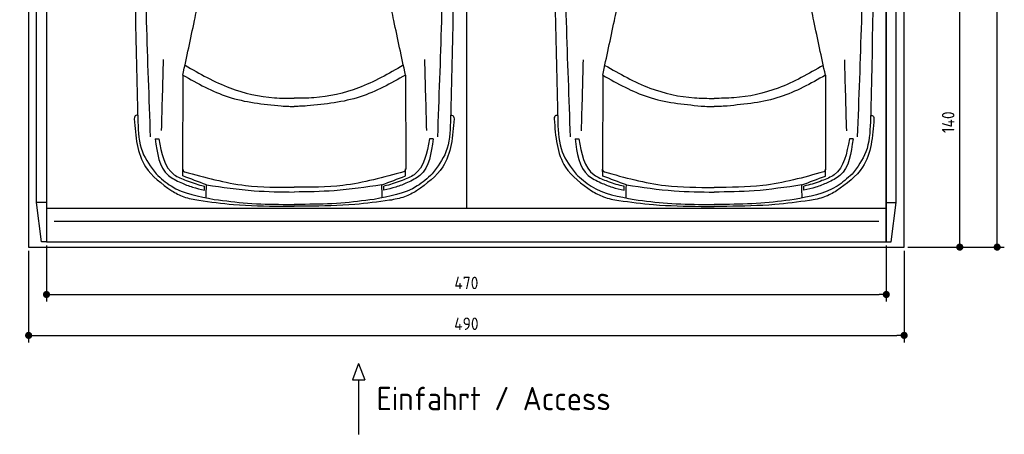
# Model space of a CAD drawing. Header units: millimetres. Extents: x -20 to 5511, y -1049 to 5673.
# Tile 1 of 3: x 0 to 5511, y -1049 to 1275. Entities that reach past the tile are written whole.
import ezdxf

# ---------------------------------------------------------------- set-up
doc = ezdxf.new("R2010")
doc.units = ezdxf.units.MM
for name, color, linetype in [('4', 3, 'Continuous'), ('5', 3, 'Continuous'), ('Car', 10, 'Continuous')]:
    doc.layers.add(name, color=color, linetype=linetype)
doc.styles.get("Standard").update_dxf_attribs({"font": 'ISOCP.SHX'})
doc.dimstyles.new('GEN-ISO', dxfattribs={"dimscale": 20, "dimtxt": 3.5, "dimasz": 2, "dimexe": 2, "dimexo": 1, "dimgap": 1.5, "dimtad": 1, "dimdec": 1, "dimdsep": 46, "dimtxsty": 'Standard', "dimblk": 'PUNKT', "dimcen": 2, "dimclrd": 256, "dimclre": 256, "dimclrt": 2, "dimadec": 0, "dimazin": 0, "dimtp": 0.1, "dimtm": 0.1, "dimtfac": 0.71, "dimtdec": 1, "dimtmove": 2, "dimatfit": 3, "dimldrblk": 'PUNKT', "dimfxl": 0, "dimtolj": 1, "dimarcsym": 0})

# ---------------------------------------------------------------- blocks, each defined once
blk = doc.blocks.new('PUNKT')
at = {"layer": '4', "color": 0, "linetype": 'ByBlock'}
blk.add_line((-0.5, 0), (-1, 0), dxfattribs=at)
at = {"layer": '4', "color": 0, "linetype": 'ByBlock', "const_width": 0.5}
blk.add_lwpolyline([(-0.25, 0, 1), (0.25, 0, 1)], format="xyb", close=True, dxfattribs=at)
blk = doc.blocks.new('*D5')
at = {"layer": '5', "lineweight": -2}
for p, q in [((5020, 5300), (5510.6, 5300)), ((5470.6, 40), (5470.6, 5260)), ((4970, 0), (5510.6, 0))]:
    blk.add_line(p, q, dxfattribs=at)
at = {"layer": 'DEFPOINTS', "color": 0}
for p in [(5000, 5300), (5470.6, 5300), (4950, 0)]:
    blk.add_point(p, dxfattribs=at)
at = {"layer": '5', "lineweight": -2, "xscale": 40, "yscale": 40, "zscale": 40}
for p, rotation in [((5470.6, 5300), 90), ((5470.6, 0), 270)]:
    blk.add_blockref('PUNKT', p, dxfattribs=dict(at, rotation=rotation))
at = {"layer": '5', "color": 2, "insert": (5405.6, 2650), "char_height": 70, "attachment_point": 5, "rotation": 90}
blk.add_mtext('\\A1;530', dxfattribs=at)
blk = doc.blocks.new('*D6')
at = {"layer": '5', "lineweight": -2}
for p, q in [((5020, 1400), (5301.5, 1400)), ((5261.5, 40), (5261.5, 1360)), ((4970, 0), (5301.5, 0))]:
    blk.add_line(p, q, dxfattribs=at)
at = {"layer": 'DEFPOINTS', "color": 0}
for p in [(5000, 1400), (5261.5, 1400), (4950, 0)]:
    blk.add_point(p, dxfattribs=at)
at = {"layer": '5', "lineweight": -2, "xscale": 40, "yscale": 40, "zscale": 40}
for p, rotation in [((5261.5, 1400), 90), ((5261.5, 0), 270)]:
    blk.add_blockref('PUNKT', p, dxfattribs=dict(at, rotation=rotation))
at = {"layer": '5', "color": 2, "insert": (5196.5, 700), "char_height": 70, "attachment_point": 5, "rotation": 90}
blk.add_mtext('\\A1;140', dxfattribs=at)
blk = doc.blocks.new('*D7')
at = {"layer": '5', "lineweight": -2}
for p, q in [((150, 10), (150, -305.5)), ((4850, 10), (4850, -305.5)), ((190, -265.5), (4810, -265.5))]:
    blk.add_line(p, q, dxfattribs=at)
at = {"layer": 'DEFPOINTS', "color": 0}
for p in [(150, 30), (4850, 30), (4850, -265.5)]:
    blk.add_point(p, dxfattribs=at)
at = {"layer": '5', "lineweight": -2, "xscale": 40, "yscale": 40, "zscale": 40, "rotation": 180}
blk.add_blockref('PUNKT', (150, -265.5), dxfattribs=at)
at = {"layer": '5', "lineweight": -2, "xscale": 40, "yscale": 40, "zscale": 40}
blk.add_blockref('PUNKT', (4850, -265.5), dxfattribs=at)
at = {"layer": '5', "color": 2, "insert": (2500, -200.5), "char_height": 70, "attachment_point": 5}
blk.add_mtext('470', dxfattribs=at)
blk = doc.blocks.new('*D8')
at = {"layer": '5', "lineweight": -2}
for p, q in [((50, -20), (50, -534.7)), ((4950, -20), (4950, -534.7)), ((90, -494.7), (4910, -494.7))]:
    blk.add_line(p, q, dxfattribs=at)
at = {"layer": 'DEFPOINTS', "color": 0}
for p in [(50, 0), (4950, 0), (4950, -494.7)]:
    blk.add_point(p, dxfattribs=at)
at = {"layer": '5', "lineweight": -2, "xscale": 40, "yscale": 40, "zscale": 40, "rotation": 180}
blk.add_blockref('PUNKT', (50, -494.7), dxfattribs=at)
at = {"layer": '5', "lineweight": -2, "xscale": 40, "yscale": 40, "zscale": 40}
blk.add_blockref('PUNKT', (4950, -494.7), dxfattribs=at)
at = {"layer": '5', "color": 2, "insert": (2500, -429.7), "char_height": 70, "attachment_point": 5}
blk.add_mtext('490', dxfattribs=at)

msp = doc.modelspace()

# ---------------------------------------------------------------- linework, layer by layer
for p, q in [((2500, 5160), (2500, 218)), ((150, 250), (95, 250)), ((122.5, 30), (95, 250)), ((4850, 250), (4905, 250)), ((4877.5, 30), (4905, 250)), ((150, 218), (4850, 218)), ((1896.83, -651.91), (1862.33, -744.61)), ((1896.83, -651.91), (1931.34, -744.61)), ((1862.33, -744.61), (1931.34, -744.61)), ((1896.83, -744.61), (1896.83, -1049.24))]:
    msp.add_line(p, q)
msp.add_lwpolyline([(50, 5300), (50, 5200), (0, 5200), (0, 1400), (50, 1400), (50, 0), (4950, 0), (4950, 1400), (5000, 1400), (5000, 5200), (4950, 5200), (4950, 5300)], close=True)
for points in [[(95, 5210), (150, 5210), (150, 30), (122.5, 30)], [(95, 250), (95, 5210)], [(150, 30), (4850, 30), (4850, 5210)], [(150, 5210), (150, 30)], [(4905, 5210), (4850, 5210), (4850, 30), (4877.5, 30)], [(4905, 250), (4905, 5210)], [(192.02, 146.19), (1350, 146.19), (2500, 146.19), (3700, 146.19), (4807.98, 146.19)]]:
    msp.add_lwpolyline(points)
at = {"layer": 'Car'}
for p, q in [((912.91, 964.36), (912.05, 440.97)), ((2159.4, 964.34), (2160.25, 440.96)), ((3263.04, 963.72), (3262.18, 440.33)), ((4509.53, 963.7), (4510.38, 440.31)), ((758.49, 607.61), (779, 607.08)), ((2313.82, 607.59), (2293.31, 607.06)), ((3108.62, 606.97), (3129.13, 606.44)), ((4663.95, 606.95), (4643.44, 606.42)), ((1033.57, 320), (1033.57, 342.46)), ((2038.73, 319.99), (2038.73, 342.44)), ((3383.7, 319.36), (3383.7, 341.82)), ((4388.86, 319.34), (4388.86, 341.8)), ((1464.42, 229.2), (1536.15, 229.2)), ((1474.04, 239.78), (1536.15, 239.34)), ((1598.26, 239.78), (1536.15, 239.34)), ((1607.87, 229.2), (1536.15, 229.2)), ((3814.55, 228.56), (3886.28, 228.56)), ((3824.17, 239.14), (3886.28, 238.69)), ((3948.39, 239.14), (3886.28, 238.69)), ((3958, 228.56), (3886.28, 228.56))]:
    msp.add_line(p, q, dxfattribs=at)
for points, knots in [([(658.29, 3388.27), (647.37, 2909.19), (630.3, 2013.64), (651.33, 1118.13), (661.11, 701.67)], [283.9698587, 283.9698587, 283.9698587, 283.9698587, 1721.3370464, 2970.9050259, 2970.9050259, 2970.9050259, 2970.9050259]), ([(732.64, 618.64), (716.78, 1049.64), (682.66, 1976.23), (697.14, 2903.19), (708.93, 3399)], [0, 0, 0, 0, 1293.6136458, 2781.0913078, 2781.0913078, 2781.0913078, 2781.0913078]), ([(2339.66, 618.62), (2355.54, 1049.62), (2389.68, 1976.21), (2375.22, 2903.16), (2363.45, 3398.98)], [0, 0, 0, 0, 1293.6136458, 2781.0913078, 2781.0913078, 2781.0913078, 2781.0913078]), ([(2414.09, 3388.24), (2425, 2909.17), (2442.04, 2013.61), (2420.99, 1118.1), (2411.2, 701.64)], [283.9698587, 283.9698587, 283.9698587, 283.9698587, 1721.3370464, 2970.9050259, 2970.9050259, 2970.9050259, 2970.9050259]), ([(3008.42, 3387.63), (2997.5, 2908.55), (2980.43, 2012.99), (3001.46, 1117.48), (3011.24, 701.02)], [283.9698587, 283.9698587, 283.9698587, 283.9698587, 1721.3370464, 2970.9050259, 2970.9050259, 2970.9050259, 2970.9050259]), ([(3082.78, 618), (3066.91, 1049), (3032.79, 1975.59), (3047.27, 2902.54), (3059.06, 3398.36)], [0, 0, 0, 0, 1293.6136458, 2781.0913078, 2781.0913078, 2781.0913078, 2781.0913078]), ([(4689.79, 617.97), (4705.67, 1048.98), (4739.81, 1975.57), (4725.36, 2902.52), (4713.58, 3398.33)], [0, 0, 0, 0, 1293.6136458, 2781.0913078, 2781.0913078, 2781.0913078, 2781.0913078]), ([(4764.22, 3387.6), (4775.13, 2908.52), (4792.17, 2012.97), (4771.12, 1117.46), (4761.33, 701)], [283.9698587, 283.9698587, 283.9698587, 283.9698587, 1721.3370464, 2970.9050259, 2970.9050259, 2970.9050259, 2970.9050259])]:
    msp.add_open_spline(points, degree=3, knots=knots, dxfattribs=at)
for points in [[(912.91, 964.36), (978.05, 1269.38), (1003.15, 1390.83)], [(2159.4, 964.34), (2094.27, 1269.37), (2069.18, 1390.82)], [(3263.04, 963.72), (3328.18, 1268.74), (3353.28, 1390.19)], [(4509.53, 963.7), (4444.4, 1268.73), (4419.31, 1390.17)], [(794, 652.81), (805.06, 1050.84)], [(2278.31, 652.79), (2267.26, 1050.82)], [(3144.13, 652.17), (3155.19, 1050.2)], [(4628.44, 652.15), (4617.39, 1050.18)], [(925.56, 1019.2), (1176.67, 892.5), (1425.77, 837.39), (1536.16, 834.45)], [(2146.75, 1019.19), (1895.65, 892.49), (1646.54, 837.39), (1536.16, 834.45)], [(3275.69, 1018.56), (3526.8, 891.86), (3775.9, 836.75), (3886.29, 833.81)], [(4496.88, 1018.54), (4245.78, 891.85), (3996.67, 836.75), (3886.29, 833.81)], [(912.91, 964.36), (1166.69, 842.37), (1463.24, 791.48)], [(2159.4, 964.34), (1905.62, 842.36), (1609.07, 791.48)], [(3263.04, 963.72), (3516.82, 841.73), (3813.37, 790.84)], [(4509.53, 963.7), (4255.75, 841.72), (3959.2, 790.84)], [(1463.24, 791.48), (1505.93, 789.22), (1536.15, 788.86)], [(1609.07, 791.48), (1566.38, 789.22), (1536.15, 788.86)], [(3813.37, 790.84), (3856.06, 788.58), (3886.29, 788.22)], [(3959.2, 790.84), (3916.51, 788.58), (3886.29, 788.22)], [(660.18, 740.05), (643.97, 732.97), (641.21, 718.95)], [(641.21, 718.95), (704.56, 449.69), (850.63, 315.57)], [(2431.1, 718.93), (2367.74, 449.66), (2221.66, 315.55)], [(2412.13, 740.03), (2428.34, 732.95), (2431.1, 718.93)], [(3010.31, 739.41), (2994.1, 732.33), (2991.34, 718.31)], [(2991.34, 718.31), (3054.69, 449.04), (3200.77, 314.92)], [(4781.23, 718.29), (4717.87, 449.02), (4571.79, 314.91)], [(4762.26, 739.39), (4778.47, 732.31), (4781.23, 718.29)], [(661.11, 701.67), (686.76, 534.48), (763.44, 409.94)], [(2411.2, 701.64), (2385.54, 534.45), (2308.85, 409.92)], [(3011.24, 701.02), (3036.89, 533.83), (3113.58, 409.3)], [(4761.33, 701), (4735.67, 533.81), (4658.98, 409.28)], [(758.49, 607.61), (832.01, 402.34), (902.34, 361.43)], [(779, 607.08), (864.35, 406.01), (932.42, 373.39)], [(2293.31, 607.06), (2207.95, 405.99), (2139.88, 373.38)], [(2313.82, 607.59), (2240.29, 402.32), (2169.96, 361.41)], [(3108.62, 606.97), (3182.14, 401.7), (3252.47, 360.78)], [(3129.13, 606.44), (3214.48, 405.37), (3282.55, 372.75)], [(4643.44, 606.42), (4558.08, 405.35), (4490.01, 372.74)], [(4663.95, 606.95), (4590.42, 401.68), (4520.09, 360.77)], [(912.05, 440.97), (914.25, 429.97), (922.17, 422.53)], [(2160.25, 440.96), (2158.05, 429.96), (2150.13, 422.51)], [(763.44, 409.94), (847.76, 342.8), (1088.79, 267.77)], [(913.18, 399.03), (912.23, 438.25)], [(1045.36, 349.42), (913.18, 399.03)], [(922.17, 422.53), (1264.1, 345.94), (1536.15, 335.26)], [(2150.13, 422.51), (1808.19, 345.93), (1536.15, 335.26)], [(2308.85, 409.92), (2224.53, 342.78), (1983.51, 267.76)], [(2026.94, 349.41), (2159.12, 399.02)], [(2159.12, 399.02), (2160.07, 438.23)], [(3113.58, 409.3), (3197.89, 342.16), (3438.92, 267.13)], [(3262.18, 440.33), (3264.38, 429.33), (3272.3, 421.89)], [(3263.31, 398.39), (3262.36, 437.61)], [(3395.49, 348.78), (3263.31, 398.39)], [(3272.3, 421.89), (3614.24, 345.3), (3886.28, 334.62)], [(4500.26, 421.87), (4158.32, 345.29), (3886.28, 334.62)], [(4658.98, 409.28), (4574.66, 342.14), (4333.64, 267.12)], [(4377.07, 348.76), (4509.25, 398.37)], [(4510.38, 440.31), (4508.18, 429.31), (4500.26, 421.87)], [(4509.25, 398.37), (4510.2, 437.59)], [(902.34, 361.43), (967.05, 336.41), (1033.57, 320)], [(932.42, 373.39), (1019.95, 345.4), (1033.86, 342.4)], [(1043.35, 276.14), (1045.36, 349.42)], [(1045.36, 349.42), (1312.35, 316.22), (1536.15, 308.94)], [(2026.94, 349.41), (1759.94, 316.22), (1536.15, 308.94)], [(2028.94, 276.13), (2026.94, 349.41)], [(2139.88, 373.38), (2052.35, 345.39), (2038.44, 342.38)], [(2169.96, 361.41), (2105.25, 336.39), (2038.73, 319.99)], [(3252.47, 360.78), (3317.18, 335.77), (3383.7, 319.36)], [(3282.55, 372.75), (3370.08, 344.76), (3383.99, 341.75)], [(3393.48, 275.5), (3395.49, 348.78)], [(3395.49, 348.78), (3662.48, 315.58), (3886.28, 308.3)], [(4377.07, 348.76), (4110.07, 315.57), (3886.28, 308.3)], [(4379.07, 275.49), (4377.07, 348.76)], [(4490.01, 372.74), (4402.48, 344.75), (4388.57, 341.74)], [(4520.09, 360.77), (4455.38, 335.75), (4388.86, 319.34)], [(850.63, 315.57), (917.89, 281.99), (1002.32, 262.36)], [(2221.66, 315.55), (2154.4, 281.97), (2069.97, 262.35)], [(3200.77, 314.92), (3268.02, 281.35), (3352.45, 261.72)], [(4571.79, 314.91), (4504.53, 281.33), (4420.1, 261.71)], [(1002.32, 262.36), (1196.55, 239.22), (1464.42, 229.2)], [(1088.79, 267.77), (1274.87, 246.61), (1474.04, 239.78)], [(1983.51, 267.76), (1797.43, 246.6), (1598.26, 239.78)], [(2069.97, 262.35), (1875.74, 239.21), (1607.87, 229.2)], [(3352.45, 261.72), (3546.68, 238.57), (3814.55, 228.56)], [(3438.92, 267.13), (3625, 245.97), (3824.17, 239.14)], [(4333.64, 267.12), (4147.56, 245.96), (3948.39, 239.14)], [(4420.1, 261.71), (4225.87, 238.56), (3958, 228.56)]]:
    msp.add_spline(points, degree=3, dxfattribs=at)

# ---------------------------------------------------------------- texts
msp.add_text('Einfahrt / Access', height=131.25).set_placement((1997.25, -914.18))

# ---------------------------------------------------------------- dimensions: what is measured, and where the dimension line sits
at = {"layer": '5'}
for base, p2, picture, middle in [((5470.6, 5300), (5000, 5300), '*D5', (5405.6, 2650)), ((5261.5, 1400), (5000, 1400), '*D6', (5196.5, 700))]:
    dim = msp.add_linear_dim(base=base, p1=(4950, 0), p2=p2, angle=270, dimstyle='GEN-ISO', override={"dimlfac": 0.1}, dxfattribs=at)
    dim.commit()
    dim.dimension.update_dxf_attribs({"geometry": picture, "text_midpoint": middle})
for base, p1, p2, picture, middle in [((4950, -494.67), (50, 0), (4950, 0), '*D8', (2500, -429.67)), ((4850, -265.52), (150, 30), (4850, 30), '*D7', (2500, -200.52))]:
    dim = msp.add_linear_dim(base=base, p1=p1, p2=p2, dimstyle='GEN-ISO', override={"dimlfac": 0.1, "dimtolj": 0}, dxfattribs=at)
    dim.commit()
    dim.dimension.update_dxf_attribs({"geometry": picture, "text_midpoint": middle})

doc.saveas('drawing.dxf')
